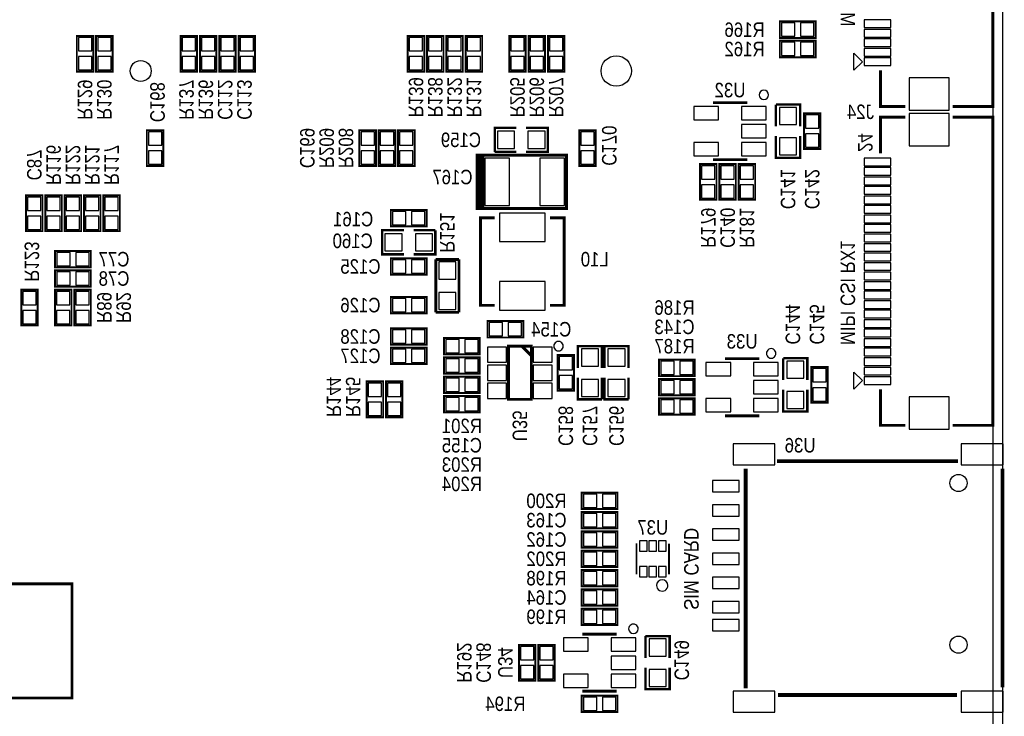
# Model space of a CAD drawing. Extents: x 0 to 137, y -8 to 90.
# Tile 6 of 7: x 85 to 137, y 25 to 62. Entities that reach past the tile are written whole.
import ezdxf
from ezdxf.enums import TextEntityAlignment as Align

# ---------------------------------------------------------------- set-up
doc = ezdxf.new("R2010")
doc.units = 0
for name, color, linetype in [('BG_OUTLINE', 3, 'CONTINUOUS'), ('BG_SILKSCREEN_BOTTOM', 51, 'CONTINUOUS'), ('PG_SILKSCREEN_BOTTOM', 150, 'CONTINUOUS'), ('PIN_SOLDERMASK_BOTTOM', 231, 'CONTINUOUS'), ('RD_SILKSCREEN_BOTTOM', 1, 'CONTINUOUS'), ('RKI_ALL', 2, 'CONTINUOUS')]:
    doc.layers.add(name, color=color, linetype=linetype)

msp = doc.modelspace()

# ---------------------------------------------------------------- linework, layer by layer
at = {"layer": 'BG_OUTLINE'}
msp.add_lwpolyline([(2.999994, 81.999836), (133.999732, 81.999836, -0.414214), (136.999726, 78.999842), (136.999726, 2.999994, -0.414214), (133.999732, 0), (2.999994, 0, -0.414214), (0, 2.999994), (0, 78.999842, -0.414214)], format="xyb", close=True, dxfattribs=at)
at = {"layer": 'BG_SILKSCREEN_BOTTOM', "const_width": 0.150012}
msp.add_lwpolyline([(82.090006, 26.210006), (88.089994, 26.210006), (88.089994, 32.209994), (82.090006, 32.209994), (82.090006, 26.210006)], dxfattribs=at)
at = {"layer": 'PG_SILKSCREEN_BOTTOM'}
for points, const_width in [([(134.39173, 57.305042), (136.491726, 57.305042), (136.491726, 73.50506), (134.39173, 73.50506)], 0.150012), ([(125.2982, 60.9092), (127.1778, 60.9092), (127.1778, 61.7728), (125.2982, 61.7728), (125.2982, 60.9092)], 0.1016), ([(88.3412, 61.0108), (88.3412, 59.1312), (89.2048, 59.1312), (89.2048, 61.0108), (88.3412, 61.0108)], 0.1016), ([(89.3572, 61.0108), (89.3572, 59.1312), (90.2208, 59.1312), (90.2208, 61.0108), (89.3572, 61.0108)], 0.1016), ([(93.8022, 61.0108), (93.8022, 59.1312), (94.6658, 59.1312), (94.6658, 61.0108), (93.8022, 61.0108)], 0.1016), ([(94.8182, 61.0108), (94.8182, 59.1312), (95.6818, 59.1312), (95.6818, 61.0108), (94.8182, 61.0108)], 0.1016), ([(95.8342, 61.0108), (95.8342, 59.1312), (96.6978, 59.1312), (96.6978, 61.0108), (95.8342, 61.0108)], 0.1016), ([(96.8502, 61.0108), (96.8502, 59.1312), (97.7138, 59.1312), (97.7138, 61.0108), (96.8502, 61.0108)], 0.1016), ([(105.7402, 61.0108), (105.7402, 59.1312), (106.6038, 59.1312), (106.6038, 61.0108), (105.7402, 61.0108)], 0.1016), ([(106.7562, 61.0108), (106.7562, 59.1312), (107.6198, 59.1312), (107.6198, 61.0108), (106.7562, 61.0108)], 0.1016), ([(107.7722, 61.0108), (107.7722, 59.1312), (108.6358, 59.1312), (108.6358, 61.0108), (107.7722, 61.0108)], 0.1016), ([(108.7882, 61.0108), (108.7882, 59.1312), (109.6518, 59.1312), (109.6518, 61.0108), (108.7882, 61.0108)], 0.1016), ([(111.9378, 59.1312), (111.9378, 61.0108), (111.0742, 61.0108), (111.0742, 59.1312), (111.9378, 59.1312)], 0.1016), ([(112.9538, 59.1312), (112.9538, 61.0108), (112.0902, 61.0108), (112.0902, 59.1312), (112.9538, 59.1312)], 0.1016), ([(113.9698, 59.1312), (113.9698, 61.0108), (113.1062, 61.0108), (113.1062, 59.1312), (113.9698, 59.1312)], 0.1016), ([(125.2982, 59.8932), (127.1778, 59.8932), (127.1778, 60.7568), (125.2982, 60.7568), (125.2982, 59.8932)], 0.1016), ([(131.891735, 57.305042), (130.591738, 57.305042), (130.591738, 59.205063)], 0.150012), ([(123.581998, 57.506997), (121.782002, 57.506997)], 0.150012), ([(126.365, 56.261), (126.365, 57.404), (125.095, 57.404)], 0.127), ([(125.095, 57.404), (125.095, 56.261)], 0.127), ([(126.5682, 56.9468), (126.5682, 55.0672), (127.4318, 55.0672), (127.4318, 56.9468), (126.5682, 56.9468)], 0.1016), ([(131.891735, 56.74106), (130.591738, 56.74106), (130.591738, 54.841038)], 0.150012), ([(134.39173, 40.541042), (136.491726, 40.541042), (136.491726, 56.74106), (134.39173, 56.74106)], 0.150012), ([(92.0242, 56.0578), (92.0242, 54.1782), (92.8878, 54.1782), (92.8878, 56.0578), (92.0242, 56.0578)], 0.1016), ([(104.0638, 54.1782), (104.0638, 56.0578), (103.2002, 56.0578), (103.2002, 54.1782), (104.0638, 54.1782)], 0.1016), ([(104.2162, 56.0578), (104.2162, 54.1782), (105.0798, 54.1782), (105.0798, 56.0578), (104.2162, 56.0578)], 0.1016), ([(105.2322, 56.0578), (105.2322, 54.1782), (106.0958, 54.1782), (106.0958, 56.0578), (105.2322, 56.0578)], 0.1016), ([(111.4552, 56.1848), (110.3122, 56.1848), (110.3122, 54.9148)], 0.127), ([(111.9632, 54.9148), (113.1062, 54.9148), (113.1062, 56.1848), (111.9632, 56.1848)], 0.127), ([(114.7572, 56.0578), (114.7572, 54.1782), (115.6208, 54.1782), (115.6208, 56.0578), (114.7572, 56.0578)], 0.1016), ([(125.095, 55.753), (125.095, 54.61), (126.365, 54.61), (126.365, 55.753)], 0.127), ([(110.3122, 54.9148), (111.4552, 54.9148)], 0.127), ([(109.487005, 51.940003), (109.387005, 51.940003), (109.387005, 54.739997), (109.487005, 54.739997)], 0.150012), ([(109.587005, 51.940003), (109.487005, 51.940003), (109.487005, 54.739997), (109.687004, 54.739997)], 0.150012), ([(109.687004, 51.940003), (109.687004, 54.739997), (114.086996, 54.739997), (114.086996, 51.940003), (109.587005, 51.940003), (109.587005, 54.739997), (109.787004, 54.739997)], 0.150012), ([(121.782002, 54.507003), (123.581998, 54.507003)], 0.150012), ([(121.9708, 52.4002), (121.9708, 54.2798), (121.1072, 54.2798), (121.1072, 52.4002), (121.9708, 52.4002)], 0.1016), ([(122.1232, 54.2798), (122.1232, 52.4002), (122.9868, 52.4002), (122.9868, 54.2798), (122.1232, 54.2798)], 0.1016), ([(123.1392, 54.2798), (123.1392, 52.4002), (124.0028, 52.4002), (124.0028, 54.2798), (123.1392, 54.2798)], 0.1016), ([(86.5378, 50.7492), (86.5378, 52.6288), (85.6742, 52.6288), (85.6742, 50.7492), (86.5378, 50.7492)], 0.1016), ([(86.6902, 52.6288), (86.6902, 50.7492), (87.5538, 50.7492), (87.5538, 52.6288), (86.6902, 52.6288)], 0.1016), ([(87.7062, 52.6288), (87.7062, 50.7492), (88.5698, 50.7492), (88.5698, 52.6288), (87.7062, 52.6288)], 0.1016), ([(88.7222, 52.6288), (88.7222, 50.7492), (89.5858, 50.7492), (89.5858, 52.6288), (88.7222, 52.6288)], 0.1016), ([(89.7382, 52.6288), (89.7382, 50.7492), (90.6018, 50.7492), (90.6018, 52.6288), (89.7382, 52.6288)], 0.1016), ([(106.7308, 51.8668), (104.8512, 51.8668), (104.8512, 51.0032), (106.7308, 51.0032), (106.7308, 51.8668)], 0.1016), ([(110.30999, 46.849005), (109.560004, 46.849005), (109.560004, 51.448995), (110.30999, 51.448995)], 0.150012), ([(113.21001, 51.448995), (113.959996, 51.448995), (113.959996, 46.849005), (113.21001, 46.849005)], 0.150012), ([(105.537, 50.8), (104.394, 50.8), (104.394, 49.53), (105.537, 49.53)], 0.127), ([(106.045, 49.53), (107.188, 49.53), (107.188, 50.8)], 0.127), ([(107.188, 50.8), (106.045, 50.8)], 0.127), ([(87.1982, 48.8442), (89.0778, 48.8442), (89.0778, 49.7078), (87.1982, 49.7078), (87.1982, 48.8442)], 0.1016), ([(106.7308, 49.3268), (104.8512, 49.3268), (104.8512, 48.4632), (106.7308, 48.4632), (106.7308, 49.3268)], 0.1016), ([(107.2134, 49.2633), (107.2134, 46.482)], 0.1524), ([(108.4326, 49.2633), (107.2134, 49.2633)], 0.1524), ([(108.4326, 46.482), (108.4326, 49.2633)], 0.1524), ([(87.1982, 47.8282), (89.0778, 47.8282), (89.0778, 48.6918), (87.1982, 48.6918), (87.1982, 47.8282)], 0.1016), ([(85.4202, 47.6758), (85.4202, 45.7962), (86.2838, 45.7962), (86.2838, 47.6758), (85.4202, 47.6758)], 0.1016), ([(87.1982, 47.6758), (87.1982, 45.7962), (88.0618, 45.7962), (88.0618, 47.6758), (87.1982, 47.6758)], 0.1016), ([(88.2142, 47.6758), (88.2142, 45.7962), (89.0778, 45.7962), (89.0778, 47.6758), (88.2142, 47.6758)], 0.1016), ([(106.7308, 47.2948), (104.8512, 47.2948), (104.8512, 46.4312), (106.7308, 46.4312), (106.7308, 47.2948)], 0.1016), ([(107.2134, 46.482), (108.4326, 46.482)], 0.1524), ([(109.9312, 45.1612), (111.8108, 45.1612), (111.8108, 46.0248), (109.9312, 46.0248), (109.9312, 45.1612)], 0.1016), ([(106.7308, 45.6438), (104.8512, 45.6438), (104.8512, 44.7802), (106.7308, 44.7802), (106.7308, 45.6438)], 0.1016), ([(107.6452, 44.2722), (109.5248, 44.2722), (109.5248, 45.1358), (107.6452, 45.1358), (107.6452, 44.2722)], 0.1016), ([(106.7308, 44.6278), (104.8512, 44.6278), (104.8512, 43.7642), (106.7308, 43.7642), (106.7308, 44.6278)], 0.1016), ([(111.033001, 44.706997), (112.232999, 44.706997), (112.232999, 41.907003), (111.033001, 41.907003), (111.033001, 44.706997)], 0.150012), ([(111.733, 44.706997), (112.232999, 44.206998)], 0.150012), ([(115.951, 43.561), (115.951, 44.704), (114.681, 44.704), (114.681, 43.561)], 0.127), ([(117.348, 43.561), (117.348, 44.704), (116.078, 44.704), (116.078, 43.561)], 0.127), ([(107.6452, 43.2562), (109.5248, 43.2562), (109.5248, 44.1198), (107.6452, 44.1198), (107.6452, 43.2562)], 0.1016), ([(114.4778, 42.3672), (114.4778, 44.2468), (113.6142, 44.2468), (113.6142, 42.3672), (114.4778, 42.3672)], 0.1016), ([(118.9482, 43.1292), (120.8278, 43.1292), (120.8278, 43.9928), (118.9482, 43.9928), (118.9482, 43.1292)], 0.1016), ([(124.216998, 44.044997), (122.417002, 44.044997)], 0.150012), ([(126.746, 42.926), (126.746, 44.069), (125.476, 44.069)], 0.127), ([(125.476, 44.069), (125.476, 42.926)], 0.127), ([(126.9492, 43.6118), (126.9492, 41.7322), (127.8128, 41.7322), (127.8128, 43.6118), (126.9492, 43.6118)], 0.1016), ([(109.5248, 43.1038), (107.6452, 43.1038), (107.6452, 42.2402), (109.5248, 42.2402), (109.5248, 43.1038)], 0.1016), ([(114.681, 43.053), (114.681, 41.91), (115.951, 41.91)], 0.127), ([(115.951, 41.91), (115.951, 43.053)], 0.127), ([(116.078, 43.053), (116.078, 41.91), (117.348, 41.91)], 0.127), ([(117.348, 41.91), (117.348, 43.053)], 0.127), ([(120.8278, 42.9768), (118.9482, 42.9768), (118.9482, 42.1132), (120.8278, 42.1132), (120.8278, 42.9768)], 0.1016), ([(103.5812, 42.8498), (103.5812, 40.9702), (104.4448, 40.9702), (104.4448, 42.8498), (103.5812, 42.8498)], 0.1016), ([(104.5972, 42.8498), (104.5972, 40.9702), (105.4608, 40.9702), (105.4608, 42.8498), (104.5972, 42.8498)], 0.1016), ([(125.476, 42.418), (125.476, 41.275), (126.746, 41.275), (126.746, 42.418)], 0.127), ([(131.891735, 40.541042), (130.591738, 40.541042), (130.591738, 42.441063)], 0.150012), ([(107.6452, 41.2242), (109.5248, 41.2242), (109.5248, 42.0878), (107.6452, 42.0878), (107.6452, 41.2242)], 0.1016), ([(120.8278, 41.9608), (118.9482, 41.9608), (118.9482, 41.0972), (120.8278, 41.0972), (120.8278, 41.9608)], 0.1016), ([(122.417002, 41.045003), (124.216998, 41.045003)], 0.150012), ([(123.499601, 26.727582), (123.499601, 38.267564)], 0.2), ([(125.152277, 38.656971), (134.667295, 38.656971)], 0.2), ([(136.999599, 38.261087), (136.999599, 32.511975)], 0.2), ([(114.8842, 36.1442), (116.7638, 36.1442), (116.7638, 37.0078), (114.8842, 37.0078), (114.8842, 36.1442)], 0.1016), ([(116.7638, 35.9918), (114.8842, 35.9918), (114.8842, 35.1282), (116.7638, 35.1282), (116.7638, 35.9918)], 0.1016), ([(116.7638, 34.9758), (114.8842, 34.9758), (114.8842, 34.1122), (116.7638, 34.1122), (116.7638, 34.9758)], 0.1016), ([(117.76489, 34.340013), (117.76489, 32.717588)], 0.1), ([(119.473294, 34.329091), (119.473294, 32.706691)], 0.1), ([(114.8842, 33.0962), (116.7638, 33.0962), (116.7638, 33.9598), (114.8842, 33.9598), (114.8842, 33.0962)], 0.1016), ([(114.8842, 32.0802), (116.7638, 32.0802), (116.7638, 32.9438), (114.8842, 32.9438), (114.8842, 32.0802)], 0.1016), ([(136.999599, 32.511975), (136.999599, 26.762862)], 0.2), ([(116.7638, 31.9278), (114.8842, 31.9278), (114.8842, 31.0642), (116.7638, 31.0642), (116.7638, 31.9278)], 0.1016), ([(114.8842, 30.0482), (116.7638, 30.0482), (116.7638, 30.9118), (114.8842, 30.9118), (114.8842, 30.0482)], 0.1016), ([(116.723998, 29.566997), (114.924002, 29.566997)], 0.150012), ([(119.507, 28.321), (119.507, 29.464), (118.237, 29.464)], 0.127), ([(118.237, 29.464), (118.237, 28.321)], 0.127), ([(111.5822, 29.0068), (111.5822, 27.1272), (112.4458, 27.1272), (112.4458, 29.0068), (111.5822, 29.0068)], 0.1016), ([(113.4618, 27.1272), (113.4618, 29.0068), (112.5982, 29.0068), (112.5982, 27.1272), (113.4618, 27.1272)], 0.1016), ([(118.237, 27.813), (118.237, 26.67), (119.507, 26.67), (119.507, 27.813)], 0.127), ([(114.924002, 26.567003), (116.723998, 26.567003)], 0.150012), ([(134.614895, 26.366978), (125.211078, 26.366978)], 0.2), ([(116.7638, 26.3398), (114.8842, 26.3398), (114.8842, 25.4762), (116.7638, 25.4762), (116.7638, 26.3398)], 0.1016)]:
    msp.add_lwpolyline(points, dxfattribs=dict(at, const_width=const_width))
for points in [[(129.191741, 59.206054), (129.191741, 60.104045), (129.640736, 59.65505)], [(129.191741, 42.442054), (129.191741, 43.340045), (129.640736, 42.89105)]]:
    msp.add_lwpolyline(points, close=True, dxfattribs=at)
for points in [[(124.709987, 57.912, 1), (124.210022, 57.912004, 1)], [(113.915012, 44.704, 1), (113.414992, 44.703998, 1)], [(125.090987, 44.323, 1), (124.591022, 44.323004, 1)], [(119.417998, 32.128003, 1), (118.818002, 32.127997, 1)], [(117.851987, 29.845, 1), (117.352022, 29.845004, 1)]]:
    msp.add_lwpolyline(points, format="xyb", close=True, dxfattribs=at)
at = {"layer": 'PIN_SOLDERMASK_BOTTOM'}
for points in [[(125.387633, 61.691495), (125.387633, 60.990505), (126.088623, 60.990505), (126.088623, 61.691495)], [(126.387377, 61.691495), (126.387377, 60.990505), (127.088367, 60.990505), (127.088367, 61.691495)], [(129.740736, 61.455046), (131.140733, 61.455046), (131.140733, 61.855045), (129.740736, 61.855045)], [(129.740736, 60.955047), (131.140733, 60.955047), (131.140733, 61.355046), (129.740736, 61.355046)], [(89.123495, 60.921367), (88.422505, 60.921367), (88.422505, 60.220377), (89.123495, 60.220377)], [(90.139495, 60.921367), (89.438505, 60.921367), (89.438505, 60.220377), (90.139495, 60.220377)], [(94.584495, 60.921367), (93.883505, 60.921367), (93.883505, 60.220377), (94.584495, 60.220377)], [(95.600495, 60.921367), (94.899505, 60.921367), (94.899505, 60.220377), (95.600495, 60.220377)], [(96.616495, 60.921367), (95.915505, 60.921367), (95.915505, 60.220377), (96.616495, 60.220377)], [(97.632495, 60.921367), (96.931505, 60.921367), (96.931505, 60.220377), (97.632495, 60.220377)], [(106.522495, 60.921367), (105.821505, 60.921367), (105.821505, 60.220377), (106.522495, 60.220377)], [(107.538495, 60.921367), (106.837505, 60.921367), (106.837505, 60.220377), (107.538495, 60.220377)], [(108.554495, 60.921367), (107.853505, 60.921367), (107.853505, 60.220377), (108.554495, 60.220377)], [(109.570495, 60.921367), (108.869505, 60.921367), (108.869505, 60.220377), (109.570495, 60.220377)], [(111.155505, 60.220377), (111.856495, 60.220377), (111.856495, 60.921367), (111.155505, 60.921367)], [(112.171505, 60.220377), (112.872495, 60.220377), (112.872495, 60.921367), (112.171505, 60.921367)], [(113.187505, 60.220377), (113.888495, 60.220377), (113.888495, 60.921367), (113.187505, 60.921367)], [(125.387633, 60.675495), (125.387633, 59.974505), (126.088623, 59.974505), (126.088623, 60.675495)], [(126.387377, 60.675495), (126.387377, 59.974505), (127.088367, 59.974505), (127.088367, 60.675495)], [(129.740736, 60.455048), (131.140733, 60.455048), (131.140733, 60.855047), (129.740736, 60.855047)], [(129.740736, 59.955049), (131.140733, 59.955049), (131.140733, 60.355048), (129.740736, 60.355048)], [(89.123495, 59.921623), (88.422505, 59.921623), (88.422505, 59.220633), (89.123495, 59.220633)], [(90.139495, 59.921623), (89.438505, 59.921623), (89.438505, 59.220633), (90.139495, 59.220633)], [(94.584495, 59.921623), (93.883505, 59.921623), (93.883505, 59.220633), (94.584495, 59.220633)], [(95.600495, 59.921623), (94.899505, 59.921623), (94.899505, 59.220633), (95.600495, 59.220633)], [(96.616495, 59.921623), (95.915505, 59.921623), (95.915505, 59.220633), (96.616495, 59.220633)], [(97.632495, 59.921623), (96.931505, 59.921623), (96.931505, 59.220633), (97.632495, 59.220633)], [(106.522495, 59.921623), (105.821505, 59.921623), (105.821505, 59.220633), (106.522495, 59.220633)], [(107.538495, 59.921623), (106.837505, 59.921623), (106.837505, 59.220633), (107.538495, 59.220633)], [(108.554495, 59.921623), (107.853505, 59.921623), (107.853505, 59.220633), (108.554495, 59.220633)], [(109.570495, 59.921623), (108.869505, 59.921623), (108.869505, 59.220633), (109.570495, 59.220633)], [(111.155505, 59.220633), (111.856495, 59.220633), (111.856495, 59.921623), (111.155505, 59.921623)], [(112.171505, 59.220633), (112.872495, 59.220633), (112.872495, 59.921623), (112.171505, 59.921623)], [(113.187505, 59.220633), (113.888495, 59.220633), (113.888495, 59.921623), (113.187505, 59.921623)], [(129.740736, 59.45505), (131.140733, 59.45505), (131.140733, 59.855049), (129.740736, 59.855049)], [(132.092687, 57.105055), (134.192785, 57.105055), (134.192785, 58.805051), (132.092687, 58.805051)], [(122.082242, 57.307505), (120.781737, 57.307505), (120.781737, 56.606516), (122.082242, 56.606516)], [(124.582263, 57.307505), (123.281758, 57.307505), (123.281758, 56.606516), (124.582263, 56.606516)], [(126.179961, 57.257061), (125.280039, 57.257061), (125.280039, 56.357139), (126.179961, 56.357139)], [(132.092687, 55.24105), (134.192785, 55.24105), (134.192785, 56.941047), (132.092687, 56.941047)], [(127.350495, 56.857367), (126.649505, 56.857367), (126.649505, 56.156377), (127.350495, 56.156377)], [(92.806495, 55.968367), (92.105505, 55.968367), (92.105505, 55.267377), (92.806495, 55.267377)], [(103.281505, 55.267377), (103.982495, 55.267377), (103.982495, 55.968367), (103.281505, 55.968367)], [(104.998495, 55.968367), (104.297505, 55.968367), (104.297505, 55.267377), (104.998495, 55.267377)], [(106.014495, 55.968367), (105.313505, 55.968367), (105.313505, 55.267377), (106.014495, 55.267377)], [(110.459139, 55.999761), (110.459139, 55.099839), (111.359061, 55.099839), (111.359061, 55.999761)], [(112.059339, 55.999761), (112.059339, 55.099839), (112.959261, 55.099839), (112.959261, 55.999761)], [(115.539495, 55.968367), (114.838505, 55.968367), (114.838505, 55.267377), (115.539495, 55.267377)], [(124.582263, 56.357495), (123.281758, 56.357495), (123.281758, 55.656505), (124.582263, 55.656505)], [(122.082242, 55.407484), (120.781737, 55.407484), (120.781737, 54.706495), (122.082242, 54.706495)], [(124.582263, 55.407484), (123.281758, 55.407484), (123.281758, 54.706495), (124.582263, 54.706495)], [(126.179961, 55.656861), (125.280039, 55.656861), (125.280039, 54.756939), (126.179961, 54.756939)], [(127.350495, 55.857623), (126.649505, 55.857623), (126.649505, 55.156633), (127.350495, 55.156633)], [(92.806495, 54.968623), (92.105505, 54.968623), (92.105505, 54.267633), (92.806495, 54.267633)], [(103.281505, 54.267633), (103.982495, 54.267633), (103.982495, 54.968623), (103.281505, 54.968623)], [(104.998495, 54.968623), (104.297505, 54.968623), (104.297505, 54.267633), (104.998495, 54.267633)], [(106.014495, 54.968623), (105.313505, 54.968623), (105.313505, 54.267633), (106.014495, 54.267633)], [(115.539495, 54.968623), (114.838505, 54.968623), (114.838505, 54.267633), (115.539495, 54.267633)], [(109.786992, 54.589998), (109.786992, 52.090002), (111.086989, 52.090002), (111.086989, 54.589998)], [(112.687011, 54.589998), (112.687011, 52.090002), (113.987008, 52.090002), (113.987008, 54.589998)], [(129.740736, 54.191052), (131.140733, 54.191052), (131.140733, 54.591052), (129.740736, 54.591052)], [(121.188505, 53.489377), (121.889495, 53.489377), (121.889495, 54.190367), (121.188505, 54.190367)], [(122.905495, 54.190367), (122.204505, 54.190367), (122.204505, 53.489377), (122.905495, 53.489377)], [(123.921495, 54.190367), (123.220505, 54.190367), (123.220505, 53.489377), (123.921495, 53.489377)], [(129.740736, 53.691053), (131.140733, 53.691053), (131.140733, 54.091053), (129.740736, 54.091053)], [(129.740736, 53.191054), (131.140733, 53.191054), (131.140733, 53.591054), (129.740736, 53.591054)], [(121.188505, 52.489633), (121.889495, 52.489633), (121.889495, 53.190623), (121.188505, 53.190623)], [(122.905495, 53.190623), (122.204505, 53.190623), (122.204505, 52.489633), (122.905495, 52.489633)], [(123.921495, 53.190623), (123.220505, 53.190623), (123.220505, 52.489633), (123.921495, 52.489633)], [(129.740736, 52.691055), (131.140733, 52.691055), (131.140733, 53.091055), (129.740736, 53.091055)], [(85.755505, 51.838377), (86.456495, 51.838377), (86.456495, 52.539367), (85.755505, 52.539367)], [(87.472495, 52.539367), (86.771505, 52.539367), (86.771505, 51.838377), (87.472495, 51.838377)], [(88.488495, 52.539367), (87.787505, 52.539367), (87.787505, 51.838377), (88.488495, 51.838377)], [(89.504495, 52.539367), (88.803505, 52.539367), (88.803505, 51.838377), (89.504495, 51.838377)], [(90.520495, 52.539367), (89.819505, 52.539367), (89.819505, 51.838377), (90.520495, 51.838377)], [(129.740736, 52.191056), (131.140733, 52.191056), (131.140733, 52.591056), (129.740736, 52.591056)], [(105.641623, 51.084505), (105.641623, 51.785495), (104.940633, 51.785495), (104.940633, 51.084505)], [(106.641367, 51.084505), (106.641367, 51.785495), (105.940377, 51.785495), (105.940377, 51.084505)], [(129.740736, 51.691057), (131.140733, 51.691057), (131.140733, 52.091057), (129.740736, 52.091057)], [(85.755505, 50.838633), (86.456495, 50.838633), (86.456495, 51.539623), (85.755505, 51.539623)], [(87.472495, 51.539623), (86.771505, 51.539623), (86.771505, 50.838633), (87.472495, 50.838633)], [(88.488495, 51.539623), (87.787505, 51.539623), (87.787505, 50.838633), (88.488495, 50.838633)], [(89.504495, 51.539623), (88.803505, 51.539623), (88.803505, 50.838633), (89.504495, 50.838633)], [(90.520495, 51.539623), (89.819505, 51.539623), (89.819505, 50.838633), (90.520495, 50.838633)], [(110.559977, 50.199036), (112.960023, 50.199036), (112.960023, 51.69916), (110.559977, 51.69916)], [(129.740736, 51.191058), (131.140733, 51.191058), (131.140733, 51.591058), (129.740736, 51.591058)], [(129.740736, 50.691059), (131.140733, 50.691059), (131.140733, 51.091059), (129.740736, 51.091059)], [(105.440861, 49.715039), (105.440861, 50.614961), (104.540939, 50.614961), (104.540939, 49.715039)], [(107.041061, 49.715039), (107.041061, 50.614961), (106.141139, 50.614961), (106.141139, 49.715039)], [(129.740736, 50.19106), (131.140733, 50.19106), (131.140733, 50.59106), (129.740736, 50.59106)], [(129.740736, 49.691061), (131.140733, 49.691061), (131.140733, 50.091061), (129.740736, 50.091061)], [(87.287633, 49.626495), (87.287633, 48.925505), (87.988623, 48.925505), (87.988623, 49.626495)], [(88.287377, 49.626495), (88.287377, 48.925505), (88.988367, 48.925505), (88.988367, 49.626495)], [(105.641623, 48.544505), (105.641623, 49.245495), (104.940633, 49.245495), (104.940633, 48.544505)], [(106.641367, 48.544505), (106.641367, 49.245495), (105.940377, 49.245495), (105.940377, 48.544505)], [(129.740736, 49.191062), (131.140733, 49.191062), (131.140733, 49.591062), (129.740736, 49.591062)], [(108.272961, 49.129061), (107.373039, 49.129061), (107.373039, 48.229139), (108.272961, 48.229139)], [(129.740736, 48.691063), (131.140733, 48.691063), (131.140733, 49.091063), (129.740736, 49.091063)], [(87.287633, 48.610495), (87.287633, 47.909505), (87.988623, 47.909505), (87.988623, 48.610495)], [(88.287377, 48.610495), (88.287377, 47.909505), (88.988367, 47.909505), (88.988367, 48.610495)], [(129.740736, 48.191039), (131.140733, 48.191039), (131.140733, 48.591038), (129.740736, 48.591038)], [(110.559977, 46.59884), (112.960023, 46.59884), (112.960023, 48.098964), (110.559977, 48.098964)], [(129.740736, 47.69104), (131.140733, 47.69104), (131.140733, 48.091039), (129.740736, 48.091039)], [(86.202495, 47.586367), (85.501505, 47.586367), (85.501505, 46.885377), (86.202495, 46.885377)], [(87.980495, 47.586367), (87.279505, 47.586367), (87.279505, 46.885377), (87.980495, 46.885377)], [(88.996495, 47.586367), (88.295505, 47.586367), (88.295505, 46.885377), (88.996495, 46.885377)], [(105.641623, 46.512505), (105.641623, 47.213495), (104.940633, 47.213495), (104.940633, 46.512505)], [(106.641367, 46.512505), (106.641367, 47.213495), (105.940377, 47.213495), (105.940377, 46.512505)], [(108.272961, 47.528861), (107.373039, 47.528861), (107.373039, 46.628939), (108.272961, 46.628939)], [(129.740736, 47.191041), (131.140733, 47.191041), (131.140733, 47.59104), (129.740736, 47.59104)], [(86.202495, 46.586623), (85.501505, 46.586623), (85.501505, 45.885633), (86.202495, 45.885633)], [(87.980495, 46.586623), (87.279505, 46.586623), (87.279505, 45.885633), (87.980495, 45.885633)], [(88.996495, 46.586623), (88.295505, 46.586623), (88.295505, 45.885633), (88.996495, 45.885633)], [(129.740736, 46.691042), (131.140733, 46.691042), (131.140733, 47.091041), (129.740736, 47.091041)], [(129.740736, 46.191043), (131.140733, 46.191043), (131.140733, 46.591042), (129.740736, 46.591042)], [(129.740736, 45.691044), (131.140733, 45.691044), (131.140733, 46.091043), (129.740736, 46.091043)], [(105.641623, 44.861505), (105.641623, 45.562495), (104.940633, 45.562495), (104.940633, 44.861505)], [(106.641367, 44.861505), (106.641367, 45.562495), (105.940377, 45.562495), (105.940377, 44.861505)], [(110.020633, 45.943495), (110.020633, 45.242505), (110.721623, 45.242505), (110.721623, 45.943495)], [(111.020377, 45.943495), (111.020377, 45.242505), (111.721367, 45.242505), (111.721367, 45.943495)], [(129.740736, 45.191045), (131.140733, 45.191045), (131.140733, 45.591044), (129.740736, 45.591044)], [(107.734633, 45.054495), (107.734633, 44.353505), (108.435623, 44.353505), (108.435623, 45.054495)], [(108.734377, 45.054495), (108.734377, 44.353505), (109.435367, 44.353505), (109.435367, 45.054495)], [(129.740736, 44.691046), (131.140733, 44.691046), (131.140733, 45.091045), (129.740736, 45.091045)], [(105.641623, 43.845505), (105.641623, 44.546495), (104.940633, 44.546495), (104.940633, 43.845505)], [(106.641367, 43.845505), (106.641367, 44.546495), (105.940377, 44.546495), (105.940377, 43.845505)], [(110.933001, 44.65701), (109.933003, 44.65701), (109.933003, 43.857012), (110.933001, 43.857012)], [(113.332997, 44.65701), (112.332999, 44.65701), (112.332999, 43.857012), (113.332997, 43.857012)], [(114.866039, 43.657139), (115.765961, 43.657139), (115.765961, 44.557061), (114.866039, 44.557061)], [(116.263039, 43.657139), (117.162961, 43.657139), (117.162961, 44.557061), (116.263039, 44.557061)], [(129.740736, 44.191047), (131.140733, 44.191047), (131.140733, 44.591046), (129.740736, 44.591046)], [(107.734633, 44.038495), (107.734633, 43.337505), (108.435623, 43.337505), (108.435623, 44.038495)], [(108.734377, 44.038495), (108.734377, 43.337505), (109.435367, 43.337505), (109.435367, 44.038495)], [(113.695505, 43.456377), (114.396495, 43.456377), (114.396495, 44.157367), (113.695505, 44.157367)], [(129.740736, 43.691048), (131.140733, 43.691048), (131.140733, 44.091047), (129.740736, 44.091047)], [(110.933001, 43.706999), (109.933003, 43.706999), (109.933003, 42.907001), (110.933001, 42.907001)], [(113.332997, 43.706999), (112.332999, 43.706999), (112.332999, 42.907001), (113.332997, 42.907001)], [(119.037633, 43.911495), (119.037633, 43.210505), (119.738623, 43.210505), (119.738623, 43.911495)], [(120.037377, 43.911495), (120.037377, 43.210505), (120.738367, 43.210505), (120.738367, 43.911495)], [(122.717242, 43.845505), (121.416737, 43.845505), (121.416737, 43.144516), (122.717242, 43.144516)], [(125.217263, 43.845505), (123.916758, 43.845505), (123.916758, 43.144516), (125.217263, 43.144516)], [(126.560961, 43.922061), (125.661039, 43.922061), (125.661039, 43.022139), (126.560961, 43.022139)], [(127.731495, 43.522367), (127.030505, 43.522367), (127.030505, 42.821377), (127.731495, 42.821377)], [(129.740736, 43.191049), (131.140733, 43.191049), (131.140733, 43.591048), (129.740736, 43.591048)], [(108.435623, 42.321505), (108.435623, 43.022495), (107.734633, 43.022495), (107.734633, 42.321505)], [(109.435367, 42.321505), (109.435367, 43.022495), (108.734377, 43.022495), (108.734377, 42.321505)], [(113.695505, 42.456633), (114.396495, 42.456633), (114.396495, 43.157623), (113.695505, 43.157623)], [(129.740736, 42.69105), (131.140733, 42.69105), (131.140733, 43.091049), (129.740736, 43.091049)], [(104.363495, 42.760367), (103.662505, 42.760367), (103.662505, 42.059377), (104.363495, 42.059377)], [(105.379495, 42.760367), (104.678505, 42.760367), (104.678505, 42.059377), (105.379495, 42.059377)], [(110.933001, 42.756988), (109.933003, 42.756988), (109.933003, 41.95699), (110.933001, 41.95699)], [(113.332997, 42.756988), (112.332999, 42.756988), (112.332999, 41.95699), (113.332997, 41.95699)], [(114.866039, 42.056939), (115.765961, 42.056939), (115.765961, 42.956861), (114.866039, 42.956861)], [(116.263039, 42.056939), (117.162961, 42.056939), (117.162961, 42.956861), (116.263039, 42.956861)], [(119.738623, 42.194505), (119.738623, 42.895495), (119.037633, 42.895495), (119.037633, 42.194505)], [(120.738367, 42.194505), (120.738367, 42.895495), (120.037377, 42.895495), (120.037377, 42.194505)], [(125.217263, 42.895495), (123.916758, 42.895495), (123.916758, 42.194505), (125.217263, 42.194505)], [(127.731495, 42.522623), (127.030505, 42.522623), (127.030505, 41.821633), (127.731495, 41.821633)], [(107.734633, 42.006495), (107.734633, 41.305505), (108.435623, 41.305505), (108.435623, 42.006495)], [(108.734377, 42.006495), (108.734377, 41.305505), (109.435367, 41.305505), (109.435367, 42.006495)], [(122.717242, 41.945484), (121.416737, 41.945484), (121.416737, 41.244495), (122.717242, 41.244495)], [(125.217263, 41.945484), (123.916758, 41.945484), (123.916758, 41.244495), (125.217263, 41.244495)], [(126.560961, 42.321861), (125.661039, 42.321861), (125.661039, 41.421939), (126.560961, 41.421939)], [(132.092687, 40.341055), (134.192785, 40.341055), (134.192785, 42.041051), (132.092687, 42.041051)], [(104.363495, 41.760623), (103.662505, 41.760623), (103.662505, 41.059633), (104.363495, 41.059633)], [(105.379495, 41.760623), (104.678505, 41.760623), (104.678505, 41.059633), (105.379495, 41.059633)], [(119.738623, 41.178505), (119.738623, 41.879495), (119.037633, 41.879495), (119.037633, 41.178505)], [(120.738367, 41.178505), (120.738367, 41.879495), (120.037377, 41.879495), (120.037377, 41.178505)], [(125.039577, 39.561986), (122.839582, 39.561986), (122.839582, 38.461988), (125.039577, 38.461988)], [(137.039579, 39.561986), (134.839583, 39.561986), (134.839583, 38.461988), (137.039579, 38.461988)], [(123.159596, 37.641962), (121.759599, 37.641962), (121.759599, 37.041963), (123.159596, 37.041963)], [(114.973633, 36.926495), (114.973633, 36.225505), (115.674623, 36.225505), (115.674623, 36.926495)], [(115.973377, 36.926495), (115.973377, 36.225505), (116.674367, 36.225505), (116.674367, 36.926495)], [(123.159596, 36.371962), (121.759599, 36.371962), (121.759599, 35.771963), (123.159596, 35.771963)], [(115.674623, 35.209505), (115.674623, 35.910495), (114.973633, 35.910495), (114.973633, 35.209505)], [(116.674367, 35.209505), (116.674367, 35.910495), (115.973377, 35.910495), (115.973377, 35.209505)], [(115.674623, 34.193505), (115.674623, 34.894495), (114.973633, 34.894495), (114.973633, 34.193505)], [(116.674367, 34.193505), (116.674367, 34.894495), (115.973377, 34.894495), (115.973377, 34.193505)], [(123.159596, 35.101962), (121.759599, 35.101962), (121.759599, 34.501963), (123.159596, 34.501963)], [(118.318001, 33.927999), (118.318001, 34.478011), (117.918001, 34.478011), (117.918001, 33.927999)], [(118.818, 33.927999), (118.818, 34.478011), (118.418, 34.478011), (118.418, 33.927999)], [(119.317999, 33.927999), (119.317999, 34.478011), (118.917999, 34.478011), (118.917999, 33.927999)], [(114.973633, 33.878495), (114.973633, 33.177505), (115.674623, 33.177505), (115.674623, 33.878495)], [(115.973377, 33.878495), (115.973377, 33.177505), (116.674367, 33.177505), (116.674367, 33.878495)], [(123.159596, 33.831962), (121.759599, 33.831962), (121.759599, 33.231963), (123.159596, 33.231963)], [(118.318001, 32.577989), (118.318001, 33.128001), (117.918001, 33.128001), (117.918001, 32.577989)], [(118.818, 32.577989), (118.818, 33.128001), (118.418, 33.128001), (118.418, 32.577989)], [(119.317999, 32.577989), (119.317999, 33.128001), (118.917999, 33.128001), (118.917999, 32.577989)], [(114.973633, 32.862495), (114.973633, 32.161505), (115.674623, 32.161505), (115.674623, 32.862495)], [(115.973377, 32.862495), (115.973377, 32.161505), (116.674367, 32.161505), (116.674367, 32.862495)], [(123.159596, 32.561962), (121.759599, 32.561962), (121.759599, 31.961963), (123.159596, 31.961963)], [(115.674623, 31.145505), (115.674623, 31.846495), (114.973633, 31.846495), (114.973633, 31.145505)], [(116.674367, 31.145505), (116.674367, 31.846495), (115.973377, 31.846495), (115.973377, 31.145505)], [(123.159596, 31.291962), (121.759599, 31.291962), (121.759599, 30.691963), (123.159596, 30.691963)], [(114.973633, 30.830495), (114.973633, 30.129505), (115.674623, 30.129505), (115.674623, 30.830495)], [(115.973377, 30.830495), (115.973377, 30.129505), (116.674367, 30.129505), (116.674367, 30.830495)], [(123.159596, 30.341976), (121.759599, 30.341976), (121.759599, 29.741978), (123.159596, 29.741978)], [(115.224242, 29.367505), (113.923737, 29.367505), (113.923737, 28.666516), (115.224242, 28.666516)], [(117.724263, 29.367505), (116.423757, 29.367505), (116.423757, 28.666516), (117.724263, 28.666516)], [(119.321961, 29.317061), (118.422039, 29.317061), (118.422039, 28.417139), (119.321961, 28.417139)], [(112.364495, 28.917367), (111.663505, 28.917367), (111.663505, 28.216377), (112.364495, 28.216377)], [(112.679505, 28.216377), (113.380495, 28.216377), (113.380495, 28.917367), (112.679505, 28.917367)], [(117.724263, 28.417495), (116.423757, 28.417495), (116.423757, 27.716505), (117.724263, 27.716505)], [(112.364495, 27.917623), (111.663505, 27.917623), (111.663505, 27.216633), (112.364495, 27.216633)], [(112.679505, 27.216633), (113.380495, 27.216633), (113.380495, 27.917623), (112.679505, 27.917623)], [(115.224242, 27.467484), (113.923737, 27.467484), (113.923737, 26.766495), (115.224242, 26.766495)], [(117.724263, 27.467484), (116.423757, 27.467484), (116.423757, 26.766495), (117.724263, 26.766495)], [(119.321961, 27.716861), (118.422039, 27.716861), (118.422039, 26.816939), (119.321961, 26.816939)], [(125.039577, 26.561961), (122.839582, 26.561961), (122.839582, 25.461963), (125.039577, 25.461963)], [(137.039579, 26.561961), (134.839583, 26.561961), (134.839583, 25.461963), (137.039579, 25.461963)], [(115.674623, 25.557505), (115.674623, 26.258495), (114.973633, 26.258495), (114.973633, 25.557505)], [(116.674367, 25.557505), (116.674367, 26.258495), (115.973377, 26.258495), (115.973377, 25.557505)]]:
    msp.add_lwpolyline(points, close=True, dxfattribs=at)
for centre, radius in [((91.701366, 59.168284), 0.549999), ((116.701367, 59.168284), 0.799998), ((134.689596, 37.511965), 0.449999), ((134.689596, 29.011982), 0.449999)]:
    msp.add_circle(centre, radius, dxfattribs=at)
at = {"layer": 'RKI_ALL'}
msp.add_lwpolyline([(0.508, 3.048), (0.508, 78.951836, -0.414214), (3.048, 81.491836), (133.951726, 81.491836, -0.414214), (136.491726, 78.951836), (136.491726, 3.048, -0.414214), (133.951726, 0.508), (3.048, 0.508, -0.414214)], format="xyb", close=True, dxfattribs=at)

# ---------------------------------------------------------------- texts
at = {"layer": 'BG_SILKSCREEN_BOTTOM', "text_generation_flag": 2, "width": 0.866667}
for s, p in [('MIPI CSI RX0', (128.490726, 61.518851)), ('MIPI CSI RX1', (128.490726, 44.754851)), ('SIM CARD', (120.269, 30.8356))]:
    msp.add_text(s, height=0.762, rotation=270, dxfattribs=at).set_placement(p)
at = {"layer": 'PG_SILKSCREEN_BOTTOM', "text_generation_flag": 2, "width": 0.866667}
msp.add_text('24', height=0.762, rotation=270, dxfattribs=at).set_placement((129.413, 54.9148))
at = {"layer": 'RD_SILKSCREEN_BOTTOM', "text_generation_flag": 2, "width": 0.866667}
for s, p in [('R166', (123.444, 60.96)), ('R162', (123.444, 59.944)), ('U32', (122.682, 57.785)), ('J24', (129.54, 56.642)), ('C159', (108.5342, 55.1688)), ('C161', (102.87, 51.0032)), ('C160', (102.8446, 49.8602)), ('C77', (90.297, 48.895)), ('C125', (103.251, 48.514)), ('L10', (115.57, 48.895)), ('C78', (90.297, 47.879)), ('C126', (103.251, 46.482)), ('R186', (119.761, 46.355)), ('C143', (119.761, 45.339)), ('C128', (103.251, 44.831)), ('C154', (113.284, 45.212)), ('R187', (119.761, 44.323)), ('U33', (123.317, 44.577)), ('C127', (103.251, 43.815)), ('R201', (108.585, 40.132)), ('C155', (108.585, 39.116)), ('U36', (126.365, 39.116)), ('R203', (108.585, 38.1)), ('R204', (108.585, 37.084)), ('R200', (113.03, 36.195)), ('C163', (113.03, 35.179)), ('U37', (118.618, 34.798)), ('C162', (113.03, 34.163)), ('R202', (113.03, 33.147)), ('R198', (113.03, 32.131)), ('C164', (113.03, 31.115)), ('R199', (113.03, 30.099)), ('R194', (110.871, 25.527))]:
    msp.add_text(s, height=0.762, dxfattribs=at).set_placement(p, align=Align.CENTER)
for s, p in [('R129', (88.392, 57.658914)), ('R130', (89.408, 57.658914)), ('C168', (92.202, 57.531)), ('R137', (93.726, 57.658914)), ('R136', (94.742, 57.658914)), ('C112', (95.758, 57.658914)), ('C113', (96.774, 57.658914)), ('R139', (105.791, 57.785914)), ('R138', (106.807, 57.785914)), ('R132', (107.823, 57.785914)), ('R131', (108.839, 57.785914)), ('R205', (111.125, 57.785914)), ('R206', (112.141, 57.785914)), ('R207', (113.157, 57.785914)), ('C169', (100.076, 55.118914)), ('R209', (101.092, 55.118914)), ('R208', (102.108, 55.118914)), ('C170', (115.951, 55.245)), ('C87', (85.725, 54.229914)), ('R116', (86.741, 54.229914)), ('R122', (87.757, 54.229914)), ('R121', (88.773, 54.229914)), ('R117', (89.789, 54.229914)), ('C141', (125.349, 52.959914)), ('C142', (126.619, 52.959914)), ('R179', (121.158, 50.927914)), ('C140', (122.174, 50.927914)), ('R181', (123.19, 50.927914)), ('R151', (107.442, 50.673)), ('R123', (85.598, 49.149)), ('R89', (89.408, 46.736914)), ('R92', (90.424, 46.736914)), ('C144', (125.603, 45.847914)), ('C145', (126.873, 45.847914)), ('R144', (101.473, 42.037914)), ('R145', (102.489, 42.037914)), ('C158', (113.665, 40.513914)), ('C157', (114.935, 40.513914)), ('C156', (116.332, 40.513914)), ('U35', (111.252, 40.513914)), ('R192', (108.331, 28.067914)), ('C148', (109.347, 28.067914)), ('C149', (119.761, 28.194)), ('U34', (110.49, 28.067914))]:
    msp.add_text(s, height=0.762, rotation=270, dxfattribs=at).set_placement(p, align=Align.CENTER)
msp.add_text('C167', height=0.762, dxfattribs=at).set_placement((109.1438, 53.213))

doc.saveas('drawing.dxf')
